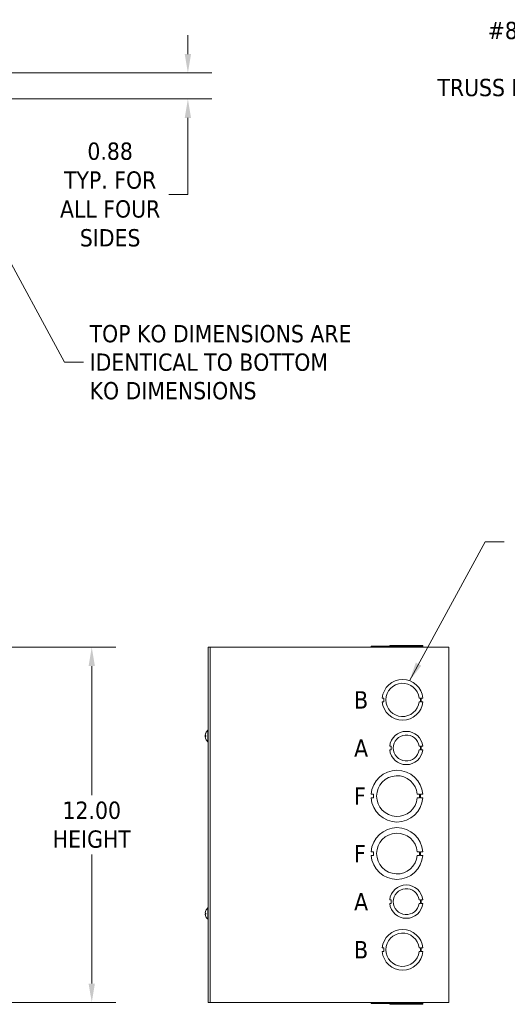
# Model space of a CAD drawing. Header units: inches. Extents: x 4 to 107, y 3 to 66.
# Tile 7 of 13: x 35 to 51, y 32 to 66. Entities that reach past the tile are written whole.
import ezdxf

# ---------------------------------------------------------------- set-up
doc = ezdxf.new("R2010")
doc.units = ezdxf.units.IN
doc.header["$LTSCALE"] = 6.5
doc.header["$MEASUREMENT"] = 0
for name, color, linetype, lineweight in [('Dimension (ANSI)', 7, 'Continuous', 5), ('Symbol (ANSI)', 7, 'Continuous', 5), ('Visible (ANSI)', 7, 'Continuous', 5)]:
    doc.layers.add(name, color=color, linetype=linetype, lineweight=lineweight)
doc.styles.add('Note Text (ANSI)', font='tahoma.ttf')
doc.styles.add('ROMANS', font='tahoma.ttf')
doc.dimstyles.new('Default (ANSI)', dxfattribs={"dimscale": 6.5, "dimtxt": 0.09, "dimasz": 0.098425, "dimexe": 0.125, "dimexo": 0.0625, "dimgap": 0.031496, "dimtad": 0, "dimtih": 1, "dimtoh": 1, "dimrnd": 1e-08, "dimzin": 0, "dimdsep": 46, "dimtxsty": 'ROMANS', "dimcen": 0.09, "dimdle": 0.393701, "dimclrd": 256, "dimclre": 256, "dimclrt": 256, "dimadec": 0, "dimazin": 0, "dimtfac": 1.111111, "dimtofl": 0, "dimtmove": 0, "dimatfit": 3, "dimfxl": 0, "dimtolj": 1, "dimtzin": 0, "dimlwd": -1, "dimlwe": -1, "dimarcsym": 0})
doc.dimstyles.new('Default (ANSI)$7', dxfattribs={"dimscale": 6.5, "dimtxt": 0.09, "dimasz": 0.098425, "dimexe": 0.125, "dimexo": 0.0625, "dimgap": 0.031496, "dimtad": 0, "dimtih": 1, "dimtoh": 1, "dimrnd": 1e-08, "dimzin": 0, "dimdsep": 46, "dimtxsty": 'ROMANS', "dimcen": 0.09, "dimdle": 0.393701, "dimclrd": 256, "dimclre": 256, "dimclrt": 256, "dimadec": 0, "dimazin": 0, "dimtfac": 1.111111, "dimtofl": 0, "dimtmove": 0, "dimatfit": 3, "dimfxl": 0, "dimtolj": 1, "dimtzin": 0, "dimlwd": -1, "dimlwe": -1, "dimarcsym": 0})

# ---------------------------------------------------------------- blocks, each defined once
blk = doc.blocks.new('*D6')
at = {"layer": 'Defpoints', "color": 0}
for p in [(33.43, 44.392), (33.43, 32.392), (37.03, 32.392)]:
    blk.add_point(p, dxfattribs=at)
at = {"layer": 'Dimension (ANSI)'}
for p, q in [((33.836, 44.392), (37.842, 44.392)), ((37.03, 43.752), (37.03, 39.393)), ((37.03, 33.031), (37.03, 37.39)), ((33.836, 32.392), (37.842, 32.392))]:
    blk.add_line(p, q, dxfattribs=at)
for points in [[(36.923, 43.752), (37.136, 43.752), (37.03, 44.392)], [(36.923, 33.031), (37.136, 33.031), (37.03, 32.392)]]:
    blk.add_solid(points, dxfattribs=at)
at = {"layer": 'Dimension (ANSI)', "insert": (37.03, 38.392), "char_height": 0.585, "attachment_point": 5, "style": 'ROMANS'}
blk.add_mtext('\\A1;12.00\\PHEIGHT', dxfattribs=at)
blk = doc.blocks.new('*D27')
at = {"layer": 'Defpoints', "color": 0}
for p in [(33.398, 63.788), (31.712, 62.91), (40.276, 62.91)]:
    blk.add_point(p, dxfattribs=at)
at = {"layer": 'Dimension (ANSI)'}
for p, q in [((40.276, 64.427), (40.276, 65.067)), ((33.805, 63.788), (41.089, 63.788)), ((32.118, 62.91), (41.089, 62.91)), ((40.276, 62.27), (40.276, 59.678)), ((40.276, 59.678), (39.637, 59.678))]:
    blk.add_line(p, q, dxfattribs=at)
for points in [[(40.17, 64.427), (40.383, 64.427), (40.276, 63.788)], [(40.17, 62.27), (40.383, 62.27), (40.276, 62.91)]]:
    blk.add_solid(points, dxfattribs=at)
at = {"layer": 'Dimension (ANSI)', "insert": (37.65, 59.678), "char_height": 0.585, "attachment_point": 5, "style": 'ROMANS'}
blk.add_mtext('\\A1;0.88\\PTYP. FOR\\PALL FOUR\\PSIDES', dxfattribs=at)

msp = doc.modelspace()

# ---------------------------------------------------------------- linework, layer by layer
at = {"layer": 'Visible (ANSI)'}
for p, q in [((41.0269, 44.3916), (40.9644, 44.3916)), ((40.9644, 44.3916), (40.9644, 32.3916)), ((41.1206, 44.3916), (41.0269, 44.3916)), ((41.0269, 32.3916), (41.0269, 44.3916)), ((41.1206, 44.3916), (48.9956, 44.3916)), ((46.4666, 44.4228), (46.4666, 44.4228)), ((46.4666, 44.4228), (46.8422, 44.4228)), ((46.4666, 44.4228), (46.4666, 44.3916)), ((46.4666, 44.4228), (46.4666, 44.3916)), ((46.8422, 44.4228), (46.8422, 44.4228)), ((46.8422, 44.4228), (48.2115, 44.4228)), ((46.8422, 44.4228), (46.8422, 44.3916)), ((46.8422, 44.4228), (46.8422, 44.3916)), ((47.0928, 44.4541), (48.2109, 44.4541)), ((47.0928, 44.4228), (47.0928, 44.4541)), ((47.0928, 44.4541), (47.0928, 44.4541)), ((47.0928, 44.4228), (47.0928, 44.4541)), ((48.2109, 44.4228), (48.2109, 44.4541)), ((48.2115, 44.4228), (48.2115, 44.3916)), ((48.2115, 44.4228), (48.2121, 44.4228)), ((48.2121, 44.4228), (48.2121, 44.3916)), ((49.0894, 44.3916), (48.9956, 44.3916)), ((49.0894, 44.3916), (49.0894, 32.3916)), ((46.8922, 42.6741), (46.8422, 42.6741)), ((46.8922, 42.5491), (46.8922, 42.6741)), ((48.0859, 42.6741), (48.1359, 42.6741)), ((48.1359, 42.6741), (48.1359, 42.5491)), ((48.1615, 42.6741), (48.1615, 42.5491)), ((48.2115, 42.6741), (48.1615, 42.6741)), ((46.8422, 42.5491), (46.8922, 42.5491)), ((48.1359, 42.5491), (48.0859, 42.5491)), ((48.1615, 42.5491), (48.2115, 42.5491)), ((40.9501, 41.1996), (40.9501, 41.5836)), ((40.9501, 41.5836), (40.9644, 41.5836)), ((40.8643, 41.4224), (40.8649, 41.4224)), ((40.8643, 41.3608), (40.8649, 41.3608)), ((40.865, 41.4099), (40.8834, 41.4083)), ((40.865, 41.3733), (40.8834, 41.3749)), ((40.8834, 41.4101), (40.8834, 41.3731)), ((40.9501, 41.1996), (40.9644, 41.1996)), ((47.1428, 41.0491), (47.0928, 41.0491)), ((47.0928, 40.9241), (47.1428, 40.9241)), ((47.1428, 40.9241), (47.1428, 41.0491)), ((48.0848, 41.0492), (48.1349, 41.0492)), ((48.1349, 40.924), (48.0849, 40.924)), ((48.1349, 41.0492), (48.1349, 40.924)), ((48.1609, 41.0492), (48.1609, 40.924)), ((48.2109, 41.0492), (48.1609, 41.0492)), ((48.1609, 40.924), (48.2109, 40.924)), ((46.5406, 39.4241), (46.4666, 39.4241)), ((46.4666, 39.2991), (46.5406, 39.2991)), ((46.5406, 39.2991), (46.5406, 39.4241)), ((48.024, 39.4241), (48.098, 39.4241)), ((48.098, 39.2991), (48.024, 39.2991)), ((48.098, 39.4241), (48.098, 39.2991)), ((48.1381, 39.4241), (48.1381, 39.2991)), ((48.2121, 39.4241), (48.1381, 39.4241)), ((48.1381, 39.2991), (48.2121, 39.2991)), ((46.5406, 37.4841), (46.4666, 37.4841)), ((46.4666, 37.3591), (46.5406, 37.3591)), ((46.5406, 37.3591), (46.5406, 37.4841)), ((48.024, 37.4841), (48.098, 37.4841)), ((48.098, 37.3591), (48.024, 37.3591)), ((48.098, 37.4841), (48.098, 37.3591)), ((48.1381, 37.4841), (48.1381, 37.3591)), ((48.2121, 37.4841), (48.1381, 37.4841)), ((48.1381, 37.3591), (48.2121, 37.3591)), ((47.1428, 35.8591), (47.0928, 35.8591)), ((47.0928, 35.7341), (47.1428, 35.7341)), ((47.1428, 35.7341), (47.1428, 35.8591)), ((48.0848, 35.8592), (48.1349, 35.8592)), ((48.1349, 35.734), (48.0849, 35.734)), ((48.1349, 35.8592), (48.1349, 35.734)), ((48.1609, 35.8592), (48.1609, 35.734)), ((48.2109, 35.8592), (48.1609, 35.8592)), ((48.1609, 35.734), (48.2109, 35.734)), ((40.865, 35.4099), (40.8834, 35.4083)), ((40.865, 35.3733), (40.8834, 35.3749)), ((40.8834, 35.4101), (40.8834, 35.3731)), ((40.9501, 35.1996), (40.9501, 35.5836)), ((40.9501, 35.5836), (40.9644, 35.5836)), ((40.9501, 35.1996), (40.9644, 35.1996)), ((46.8922, 34.2341), (46.8422, 34.2341)), ((46.8422, 34.1091), (46.8922, 34.1091)), ((46.8922, 34.1091), (46.8922, 34.2341)), ((48.0859, 34.2341), (48.1359, 34.2341)), ((48.1359, 34.1091), (48.0859, 34.1091)), ((48.1359, 34.2341), (48.1359, 34.1091)), ((48.1615, 34.2341), (48.1615, 34.1091)), ((48.2115, 34.2341), (48.1615, 34.2341)), ((48.1615, 34.1091), (48.2115, 34.1091)), ((41.0269, 32.3916), (40.9644, 32.3916)), ((41.0269, 32.3916), (41.1206, 32.3916)), ((48.9956, 32.3916), (41.1206, 32.3916)), ((46.4666, 32.3603), (46.4666, 32.3916)), ((46.8422, 32.3603), (46.4666, 32.3603)), ((46.8422, 32.3603), (46.8422, 32.3916)), ((48.2115, 32.3603), (46.8422, 32.3603)), ((47.0928, 32.3603), (47.0928, 32.3291)), ((48.2109, 32.3291), (47.0928, 32.3291)), ((48.2109, 32.3603), (48.2109, 32.3291)), ((48.2109, 32.3603), (48.2109, 32.3291)), ((48.2109, 32.3291), (48.2109, 32.3291)), ((48.2115, 32.3603), (48.2115, 32.3916)), ((48.2115, 32.3916), (48.2115, 32.3603)), ((48.2121, 32.3603), (48.2115, 32.3603)), ((48.2115, 32.3603), (48.2115, 32.3603)), ((48.2121, 32.3603), (48.2121, 32.3916)), ((48.2121, 32.3916), (48.2121, 32.3603)), ((48.2121, 32.3603), (48.2121, 32.3603)), ((48.9956, 32.3916), (49.0894, 32.3916))]:
    msp.add_line(p, q, dxfattribs=at)
for centre, radius, start, end in [((47.5269, 42.6116), 0.6875, 5.21896, 174.78714), ((47.5269, 42.6116), 0.5625, 6.38242, 353.62368), ((47.5269, 42.6116), 0.6875, 185.21896, 354.78714), ((41.1164, 41.3916), 0.254, 130.89599, 156.10391), ((41.1164, 41.3916), 0.254, 156.10391, 172.6271), ((41.1164, 41.3916), 0.254, 187.3729, 203.89609), ((40.8916, 41.4912), 0.0082, 156.10391, 179.96296), ((40.8916, 41.292), 0.0082, 180.03704, 203.89609), ((41.1164, 41.3916), 0.254, 203.89609, 229.10401), ((47.6519, 40.9866), 0.5625, 6.39402, 173.62399), ((47.6519, 40.9866), 0.4375, 8.23213, 351.77654), ((47.6519, 40.9866), 0.5625, 186.38273, 353.61269), ((47.3394, 39.3616), 0.875, 4.09887, 175.90678), ((47.3394, 39.3616), 0.6875, 5.21873, 354.78691), ((47.3394, 39.3616), 0.875, 184.09887, 355.90678), ((47.3394, 37.4216), 0.875, 4.09887, 175.90678), ((47.3394, 37.4216), 0.6875, 5.21873, 354.78691), ((47.3394, 37.4216), 0.875, 184.09887, 355.90678), ((47.6519, 35.7966), 0.5625, 6.39402, 173.62399), ((47.6519, 35.7966), 0.4375, 8.23213, 351.77654), ((47.6519, 35.7966), 0.5625, 186.38273, 353.61269), ((40.8916, 35.4912), 0.0082, 156.10391, 179.96296), ((40.8916, 35.292), 0.0082, 180.03704, 203.89609), ((41.1164, 35.3916), 0.254, 130.89599, 156.10391), ((41.1164, 35.3916), 0.254, 203.89609, 229.10401), ((47.5269, 34.1716), 0.6875, 5.21896, 174.78714), ((47.5269, 34.1716), 0.5625, 6.38242, 353.62368), ((47.5269, 34.1716), 0.6875, 185.21896, 354.78714)]:
    msp.add_arc(centre, radius, start, end, dxfattribs=at)
for centre, major_axis, ratio, start_param, end_param in [((41.116, 41.3917), (0.0775, 0.2418), 0.9958032, 1.4701544, 1.7547424), ((41.116, 41.387), (-0.253, 0.0221), 0.0279269, 5.8736749, 6.1582629), ((41.116, 41.3944), (-0.2514, -0.0356), 0.7839099, 6.0273798, 6.0451305), ((41.116, 41.3954), (-0.2525, -0.0269), 0.5698264, 6.0013605, 6.0951152), ((41.116, 41.3888), (-0.2514, 0.0356), 0.7839099, 0.2380548, 0.2558055), ((41.116, 41.3962), (-0.253, -0.0221), 0.0279269, 0.1249224, 0.4095104), ((41.116, 41.3915), (-0.0775, 0.2418), 0.9958032, 1.3868503, 1.6714383), ((41.116, 35.3917), (0.0775, 0.2418), 0.9958032, 1.4701544, 1.7547424), ((41.116, 35.387), (-0.253, 0.0221), 0.0279269, 5.8736749, 6.1582629), ((41.116, 35.3962), (-0.253, -0.0221), 0.0279269, 0.1249224, 0.4095104), ((41.116, 35.3915), (-0.0775, 0.2418), 0.9958032, 1.3868503, 1.6714383)]:
    msp.add_ellipse(centre, major_axis=major_axis, ratio=ratio, start_param=start_param, end_param=end_param, dxfattribs=at)
for points, knots in [([(40.865, 41.4252), (40.8648, 41.4242), (40.8646, 41.4234), (40.8644, 41.4224), (40.8643, 41.4223), (40.8643, 41.4227), (40.8643, 41.4233), (40.8644, 41.4241), (40.8644, 41.4242), (40.8645, 41.4242)], [0, 0, 0, 0, 0.01255561, 0.01255561, 0.02511122, 0.02511122, 0.037656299, 0.037656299, 0.038023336, 0.038023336, 0.038023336, 0.038023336]), ([(40.865, 41.4099), (40.8648, 41.4098), (40.8646, 41.4101), (40.8644, 41.4114), (40.8643, 41.4124), (40.8643, 41.4146), (40.8643, 41.4161), (40.8646, 41.4193), (40.8647, 41.421), (40.8649, 41.4229), (40.865, 41.4231), (40.865, 41.4234)], [0, 0, 0, 0, 0.012558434, 0.012558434, 0.025116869, 0.025116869, 0.037659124, 0.037659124, 0.050201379, 0.050201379, 0.052067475, 0.052067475, 0.052067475, 0.052067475]), ([(40.865, 41.4063), (40.8648, 41.405), (40.8646, 41.4034), (40.8644, 41.4), (40.8643, 41.3982), (40.8643, 41.395), (40.8643, 41.3933), (40.8644, 41.3917), (40.8644, 41.3916), (40.8645, 41.3916)], [0, 0, 0, 0, 0.012558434, 0.012558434, 0.025116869, 0.025116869, 0.037659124, 0.037659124, 0.038023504, 0.038023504, 0.038023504, 0.038023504]), ([(40.865, 41.3769), (40.8648, 41.3782), (40.8646, 41.3798), (40.8644, 41.3832), (40.8643, 41.385), (40.8643, 41.3882), (40.8643, 41.3899), (40.8646, 41.393), (40.8647, 41.3943), (40.8649, 41.3955), (40.865, 41.3957), (40.865, 41.3958)], [0, 0, 0, 0, 0.012558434, 0.012558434, 0.025116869, 0.025116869, 0.037659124, 0.037659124, 0.050201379, 0.050201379, 0.052067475, 0.052067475, 0.052067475, 0.052067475]), ([(40.865, 41.3598), (40.8648, 41.3615), (40.8646, 41.3632), (40.8644, 41.3665), (40.8643, 41.368), (40.8643, 41.3704), (40.8643, 41.3714), (40.8646, 41.3729), (40.8647, 41.3733), (40.8649, 41.3733), (40.865, 41.3733), (40.865, 41.3733)], [0, 0, 0, 0, 0.01255561, 0.01255561, 0.02511122, 0.02511122, 0.037656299, 0.037656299, 0.050201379, 0.050201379, 0.052067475, 0.052067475, 0.052067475, 0.052067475]), ([(40.8643, 41.3608), (40.8643, 41.3608), (40.8643, 41.3607), (40.8643, 41.3605), (40.8643, 41.3599), (40.8646, 41.3582), (40.8647, 41.3571), (40.8649, 41.3556), (40.865, 41.3554), (40.865, 41.3552)], [0.021188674, 0.021188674, 0.021188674, 0.021188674, 0.025116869, 0.025116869, 0.037659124, 0.037659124, 0.050201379, 0.050201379, 0.052067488, 0.052067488, 0.052067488, 0.052067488]), ([(40.8834, 41.4101), (40.8834, 41.4101), (40.8837, 41.4102), (40.8841, 41.4101), (40.8841, 41.4101), (40.8841, 41.4101)], [0.0931299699, 0.0931299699, 0.0931299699, 0.0931299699, 0.1009657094, 0.1009657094, 0.101461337, 0.101461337, 0.101461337, 0.101461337]), ([(40.8841, 41.3731), (40.8841, 41.3731), (40.8841, 41.3731), (40.8837, 41.373), (40.8834, 41.3731), (40.8834, 41.3731)], [0.0228816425, 0.0228816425, 0.0228816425, 0.0228816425, 0.02337727, 0.02337727, 0.0312130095, 0.0312130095, 0.0312130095, 0.0312130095]), ([(40.865, 35.4099), (40.8648, 35.4098), (40.8646, 35.4101), (40.8644, 35.4114), (40.8643, 35.4124), (40.8643, 35.4146), (40.8643, 35.4161), (40.8646, 35.4193), (40.8647, 35.421), (40.8649, 35.4229), (40.865, 35.4231), (40.865, 35.4234)], [0, 0, 0, 0, 0.012558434, 0.012558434, 0.025116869, 0.025116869, 0.037659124, 0.037659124, 0.050201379, 0.050201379, 0.052067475, 0.052067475, 0.052067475, 0.052067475]), ([(40.865, 35.3598), (40.8648, 35.3615), (40.8646, 35.3632), (40.8644, 35.3665), (40.8643, 35.368), (40.8643, 35.3704), (40.8643, 35.3714), (40.8646, 35.3729), (40.8647, 35.3733), (40.8649, 35.3733), (40.865, 35.3733), (40.865, 35.3733)], [0, 0, 0, 0, 0.01255561, 0.01255561, 0.02511122, 0.02511122, 0.037656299, 0.037656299, 0.050201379, 0.050201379, 0.052067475, 0.052067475, 0.052067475, 0.052067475]), ([(40.8834, 35.4101), (40.8834, 35.4101), (40.8837, 35.4102), (40.8841, 35.4101), (40.8841, 35.4101), (40.8841, 35.4101)], [0.0931299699, 0.0931299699, 0.0931299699, 0.0931299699, 0.1009657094, 0.1009657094, 0.101461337, 0.101461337, 0.101461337, 0.101461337]), ([(40.8841, 35.3731), (40.8841, 35.3731), (40.8841, 35.3731), (40.8837, 35.373), (40.8834, 35.3731), (40.8834, 35.3731)], [0.0228816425, 0.0228816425, 0.0228816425, 0.0228816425, 0.02337727, 0.02337727, 0.0312130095, 0.0312130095, 0.0312130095, 0.0312130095])]:
    msp.add_open_spline(points, degree=3, knots=knots, dxfattribs=at)

# ---------------------------------------------------------------- texts
at = {"layer": 'Symbol (ANSI)', "char_height": 0.585, "line_spacing_factor": 0.987884, "style": 'ROMANS'}
for s, insert, width, attachment_point in [('{#8-32 X 3/8", TYPE 23,\\PSELF TAPPING\\PTRUSS HEAD SCREW (4 PL.)}', (58.3388, 64.2071), 10.170182, 6), ('{TOP KO DIMENSIONS ARE\\PIDENTICAL TO BOTTOM\\PKO DIMENSIONS}', (36.9569, 54.0142), 9.469035, 4)]:
    msp.add_mtext(s, dxfattribs=dict(at, insert=insert, width=width, attachment_point=attachment_point))
at = {"layer": 'Symbol (ANSI)', "char_height": 0.585, "attachment_point": 4, "style": 'Note Text (ANSI)'}
for s, insert in [('B', (45.8912, 42.6116)), ('A', (45.8912, 40.9866)), ('F', (45.8912, 39.3616)), ('F', (45.8912, 37.4216)), ('B', (45.8912, 34.1716))]:
    msp.add_mtext(s, dxfattribs=dict(at, insert=insert))
at = {"layer": 'Symbol (ANSI)', "insert": (45.8912, 35.7966), "char_height": 0.585, "width": 4.214589, "attachment_point": 4, "style": 'Note Text (ANSI)'}
msp.add_mtext('A', dxfattribs=at)

# ---------------------------------------------------------------- dimensions: what is measured, and where the dimension line sits
at = {"layer": 'Dimension (ANSI)'}
for base, p1, p2, angle, text, picture, middle in [((40.2764, 62.9098), (33.3984, 63.7877), (31.7121, 62.9098), 90, '<>\\PTYP. FOR\\PALL FOUR\\PSIDES', '*D27', (37.6502, 59.6777)), ((37.0299, 32.3916), (33.4297, 44.3916), (33.4297, 32.3916), 270, '<>\\PHEIGHT', '*D6', (37.0299, 38.3916))]:
    dim = msp.add_linear_dim(base=base, p1=p1, p2=p2, angle=angle, text=text, dimstyle='Default (ANSI)', override={"dimdec": 2, "dimtp": 0, "dimtm": 0, "dimtdec": 2, "dimatfit": 1}, dxfattribs=at)
    dim.commit()
    dim.dimension.update_dxf_attribs({"geometry": picture, "text_midpoint": middle, "dimtype": 160})

# ---------------------------------------------------------------- leaders
at = {"layer": 'Symbol (ANSI)'}
for points in [[(31.9807, 61.6226), (36.1124, 54.0142), (36.7522, 54.0142)], [(47.7612, 43.2579), (50.322, 47.9505), (50.9618, 47.9505)]]:
    msp.add_leader(points, dimstyle='Default (ANSI)$7', override={"dimtad": 0}, dxfattribs=at)

doc.saveas('drawing.dxf')
